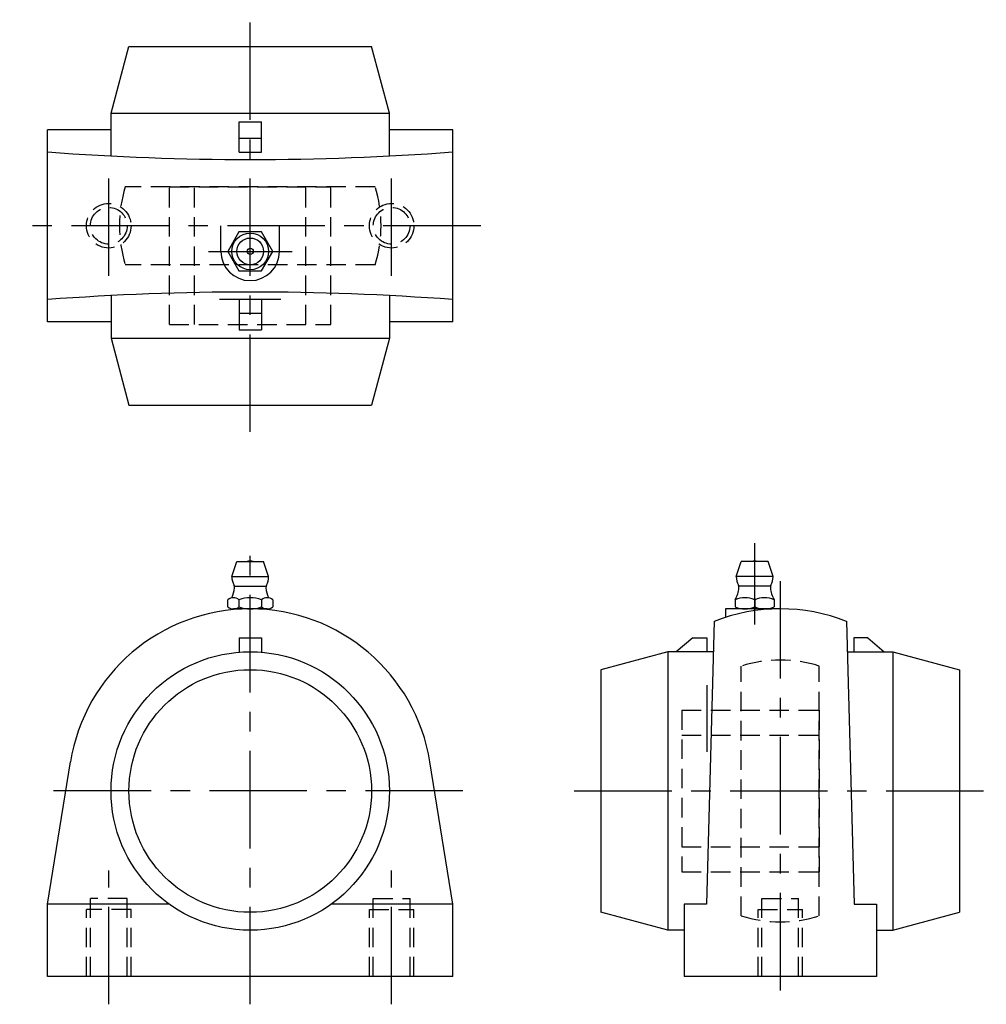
# Model space of a CAD drawing. Extents: x -41 to 132, y -5 to 172.
import ezdxf

# ---------------------------------------------------------------- set-up
doc = ezdxf.new("R2010")
doc.units = 0
doc.header["$LTSCALE"] = 14
doc.header["$MEASUREMENT"] = 0
doc.linetypes.add('CENTER', pattern=[2, 1.25, -0.25, 0.25, -0.25])
doc.linetypes.add('HIDDEN', pattern=[0.375, 0.25, -0.125])
doc.layers.get('0').update_dxf_attribs({"linetype": 'CONTINUOUS'})
doc.layers.add('CENTER', color=1, linetype='CENTER')
doc.layers.add('HIDDEN', color=3, linetype='HIDDEN')

msp = doc.modelspace()

# ---------------------------------------------------------------- linework, layer by layer
for p, q in [((-25, 154.98), (-21.78, 166.98)), ((-21.78, 166.98), (21.78, 166.98)), ((25, 154.98), (21.78, 166.98)), ((-25, 147.31), (-25, 154.98)), ((-25, 154.98), (25, 154.98)), ((25, 147.31), (25, 154.98)), ((-2, 147.98), (-2, 153.46)), ((-2, 153.46), (2, 153.46)), ((2, 147.98), (2, 153.46)), ((-36.4, 117.53), (-36.4, 152.03)), ((-25, 152.03), (-36.4, 152.03)), ((-2, 150.48), (2, 150.48)), ((36.4, 152.03), (25, 152.03)), ((36.4, 117.53), (36.4, 152.03)), ((-2, 147.98), (2, 147.98)), ((-5.25, 130.18), (-5.25, 134.78)), ((5.25, 130.18), (5.25, 134.78)), ((-25, 122.24), (-25, 114.58)), ((25, 122.24), (25, 114.58)), ((-2, 121.58), (-2, 116.1)), ((-2, 121.58), (2, 121.58)), ((2, 121.58), (2, 116.1)), ((-2, 119.08), (2, 119.08)), ((-25, 117.53), (-36.4, 117.53)), ((36.4, 117.53), (25, 117.53)), ((-2, 116.1), (2, 116.1)), ((-25, 114.58), (25, 114.58)), ((-25, 114.58), (-21.78, 102.58)), ((25, 114.58), (21.78, 102.58)), ((-21.78, 102.58), (21.78, 102.58)), ((-3.3, 71.8), (-2.4, 74.5)), ((-2.4, 74.5), (2.4, 74.5)), ((3.3, 71.8), (2.4, 74.5)), ((87.29, 71.8), (88.19, 74.5)), ((92.99, 74.5), (88.19, 74.5)), ((93.89, 71.8), (92.99, 74.5)), ((-3.3, 71.8), (3.3, 71.8)), ((93.89, 71.8), (87.29, 71.8)), ((-2.8, 70.05), (2.8, 70.05)), ((93.39, 70.05), (87.79, 70.05)), ((-4.04, 66.37), (-4.04, 67.63)), ((-2.02, 67.63), (-2.02, 66.37)), ((2.02, 67.63), (2.02, 66.37)), ((4.04, 67.63), (4.04, 66.37)), ((87.09, 67.63), (87.09, 66.37)), ((90.59, 67.63), (90.59, 66.37)), ((94.09, 67.63), (94.09, 66.37)), ((3.03, 66), (-3.03, 66)), ((85.34, 66), (85.34, 64.48)), ((95.19, 66), (85.34, 66)), ((92.34, 66), (88.84, 66)), ((83.29, 63.76), (81.94, 13)), ((107.09, 63.76), (108.44, 13)), ((-2, 60.8), (-2, 58.22)), ((-2, 60.8), (2, 60.8)), ((2, 60.8), (2, 58.22)), ((79.49, 60.8), (76.51, 58.3)), ((79.49, 60.8), (81.99, 60.8)), ((81.99, 60.8), (81.99, 58.3)), ((108.39, 60.8), (108.39, 58.3)), ((110.89, 60.8), (108.39, 60.8)), ((110.89, 60.8), (113.87, 58.3)), ((74.99, 58.3), (62.99, 55.08)), ((83.14, 58.3), (74.99, 58.3)), ((74.99, 58.3), (74.99, 8.3)), ((107.23, 58.3), (115.39, 58.3)), ((115.39, 58.3), (115.39, 8.3)), ((115.39, 58.3), (127.39, 55.08)), ((62.99, 55.08), (62.99, 11.52)), ((127.39, 55.08), (127.39, 11.52)), ((-36.4, 13), (-32.28, 38.51)), ((36.4, 13), (32.28, 38.51)), ((-36.4, 0), (-36.4, 13)), ((-14.59, 13), (-36.4, 13)), ((36.4, 13), (14.59, 13)), ((36.4, 0), (36.4, 13)), ((77.94, 13), (77.94, 0)), ((81.94, 13), (77.94, 13)), ((108.44, 13), (112.44, 13)), ((112.44, 13), (112.44, 0)), ((74.99, 8.3), (62.99, 11.52)), ((115.39, 8.3), (127.39, 11.52)), ((77.94, 8.3), (74.99, 8.3)), ((112.44, 8.3), (115.39, 8.3)), ((36.4, 0), (-36.4, 0)), ((112.44, 0), (77.94, 0))]:
    msp.add_line(p, q)
msp.add_lwpolyline([(-2.02, 133.68), (-4.04, 130.18), (-2.02, 126.68), (2.02, 126.68), (4.04, 130.18), (2.02, 133.68)], close=True)
for centre, radius in [((0, 130.18), 3.3), ((0, 130.18), 2.4), ((0, 130.18), 0.555), ((0, 33.3), 25), ((0, 33.3), 21.78)]:
    msp.add_circle(centre, radius)
for centre, radius, start, end in [((0, 638.08), 491.4, 265.752, 274.248), ((0, 130.18), 5.25, 180, 0), ((0, -368.52), 491.4, 85.752, 94.248), ((0, 73.01), 1.59, 69.555, 110.445), ((90.59, 73.01), 1.59, 69.555, 110.445), ((0, 71.8), 3.3, 180, 208.0616), ((0, 71.8), 3.3, 331.9384, 0), ((90.59, 71.8), 3.3, 180, 208.0616), ((90.59, 71.8), 3.3, 331.9384, 0), ((-8.79, 70.42), 6, 336.1715, 353.8983), ((-3.62, 69.87), 0.8, 353.8983, 28.0616), ((3.62, 69.87), 0.8, 151.9384, 186.1017), ((8.79, 70.42), 6, 186.1017, 203.8285), ((81.8, 70.42), 6, 332.3723, 353.8983), ((86.97, 69.87), 0.8, 353.8983, 28.0616), ((94.21, 69.87), 0.8, 151.9384, 186.1017), ((99.38, 70.42), 6, 186.1017, 207.6277), ((-3.03, 66.44), 1.56, 49.7398, 130.2602), ((0, 62.3), 5.7, 69.2291, 110.7709), ((3.03, 66.44), 1.56, 49.7398, 130.2602), ((88.84, 63.68), 4.32, 66.1022, 113.8978), ((92.34, 63.68), 4.32, 66.1022, 113.8978), ((0, 33.3), 32.7, 9.1694, 170.8306), ((-3.03, 67.56), 1.56, 229.7398, 310.2602), ((0, 71.7), 5.7, 249.2291, 290.7709), ((3.03, 67.56), 1.56, 229.7398, 310.2602), ((95.19, 33.3), 32.7, 68.6592, 111.3408), ((88.84, 70.32), 4.32, 246.1022, 293.8978), ((92.34, 70.32), 4.32, 246.1022, 293.8978)]:
    msp.add_arc(centre, radius, start, end)
at = {"layer": 'CENTER'}
for p, q in [((0, 97.78), (0, 171.78)), ((-25.4, 125.78), (-25.4, 143.78)), ((25.4, 125.78), (25.4, 143.78)), ((41.4, 134.78), (-41.4, 134.78)), ((-7.51, 130.18), (7.51, 130.18)), ((-5.5, 121.58), (5.5, 121.58)), ((0, -5), (0, 77.78)), ((90.59, 63.18), (90.59, 77.78)), ((95.19, 71), (95.19, -5)), ((81.99, 52.3), (81.99, 40.3)), ((38.19, 33.3), (-38.19, 33.3)), ((58.19, 33.3), (132.19, 33.3)), ((-25.4, -5), (-25.4, 19)), ((25.4, -5), (25.4, 19))]:
    msp.add_line(p, q, dxfattribs=at)
at = {"layer": 'HIDDEN'}
for p, q in [((22.43, 141.78), (-22.43, 141.78)), ((-14.5, 141.78), (14.5, 141.78)), ((-14.5, 117.08), (-14.5, 141.78)), ((-10, 117.08), (-10, 141.78)), ((10, 117.08), (10, 141.78)), ((14.5, 117.08), (14.5, 141.78)), ((22.43, 127.78), (-22.43, 127.78)), ((-14.5, 117.08), (14.5, 117.08)), ((88.19, 10.87), (88.19, 55.73)), ((102.19, 10.87), (102.19, 55.73)), ((77.49, 47.8), (102.19, 47.8)), ((77.49, 47.8), (77.49, 18.8)), ((102.19, 47.8), (102.19, 18.8)), ((77.49, 43.3), (102.19, 43.3)), ((77.49, 23.3), (102.19, 23.3)), ((77.49, 18.8), (102.19, 18.8)), ((-22.1, 14), (-28.7, 14)), ((-28.7, 0), (-28.7, 14)), ((-22.1, 0), (-22.1, 14)), ((22.1, 14), (28.7, 14)), ((22.1, 0), (22.1, 14)), ((28.7, 0), (28.7, 14)), ((91.89, 14), (98.49, 14)), ((91.89, 0), (91.89, 14)), ((98.49, 0), (98.49, 14)), ((-21.4, 12), (-29.4, 12)), ((-29.4, 0), (-29.4, 12)), ((-21.4, 0), (-21.4, 12)), ((21.4, 12), (29.4, 12)), ((21.4, 0), (21.4, 12)), ((29.4, 0), (29.4, 12)), ((91.19, 12), (99.19, 12)), ((91.19, 0), (91.19, 12)), ((99.19, 0), (99.19, 12))]:
    msp.add_line(p, q, dxfattribs=at)
for centre, radius in [((-25.4, 134.78), 4), ((-25.4, 134.78), 3.3), ((25.4, 134.78), 4), ((25.4, 134.78), 3.3)]:
    msp.add_circle(centre, radius, dxfattribs=at)
for centre, start, end in [((0, 134.78), 162.6701, 197.3299), ((0, 134.78), 342.6701, 17.3299), ((95.19, 33.3), 72.6701, 107.3299), ((95.19, 33.3), 252.6701, 287.3299)]:
    msp.add_arc(centre, 23.5, start, end, dxfattribs=at)

doc.saveas('drawing.dxf')
